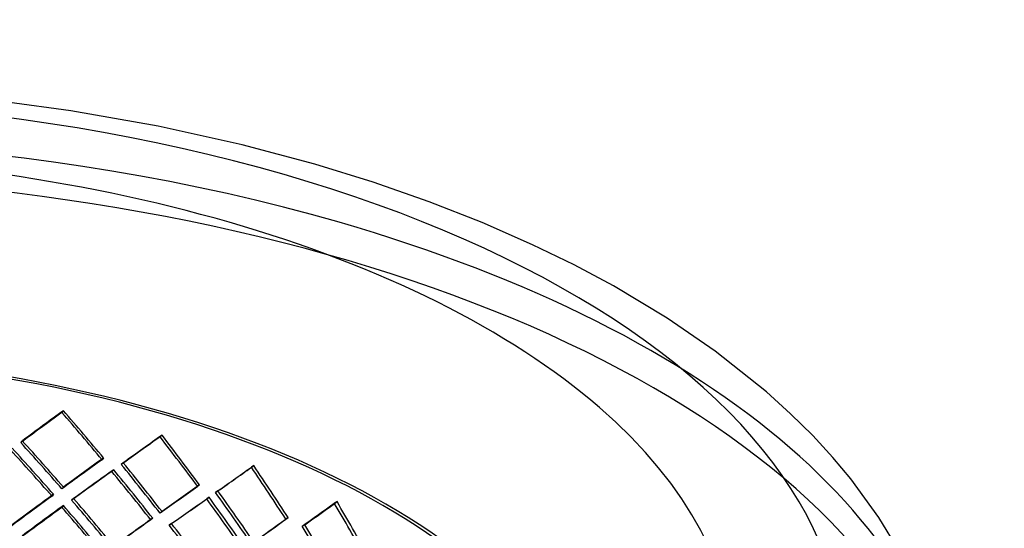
# Model space of a CAD drawing. Header units: millimetres. Extents: x -852 to 852, y -751 to 649.
# Tile 8 of 8: x 190 to 822, y 323 to 649. Entities that reach past the tile are written whole.
import ezdxf

# ---------------------------------------------------------------- set-up
doc = ezdxf.new("R2010")
doc.units = ezdxf.units.MM
doc.layers.add('HIDDEN', color=7, linetype='Continuous')
doc.layers.add('THICK', color=7, linetype='Continuous')

msp = doc.modelspace()

# ---------------------------------------------------------------- linework, layer by layer
at = {"layer": 'HIDDEN'}
for p, q in [((217.98, 398.4), (217.01, 397.24)), ((191.63, 379.06), (190.66, 377.9)), ((281.25, 382.69), (280, 381.61)), ((243.77, 368.1), (242.8, 366.95)), ((250.27, 360.57), (249.02, 359.49)), ((256.4, 364.96), (255.15, 363.88)), ((340.09, 363.15), (338.58, 362.15)), ((217.98, 349.42), (217.01, 348.27)), ((305.38, 350.83), (304.13, 349.74)), ((211.64, 344.79), (210.67, 343.64)), ((224.54, 342.08), (223.28, 340.99)), ((311.44, 342.9), (309.92, 341.91)), ((317.13, 346.92), (315.62, 345.93)), ((217.98, 337.54), (217.01, 336.39)), ((393.56, 340.07), (391.81, 339.17)), ((275.29, 329.47), (274.04, 328.39)), ((281.25, 333.71), (280, 332.63)), ((362.18, 329.83), (360.67, 328.83)), ((287.41, 325.97), (285.89, 324.97)), ((372.86, 325.22), (371.11, 324.32))]:
    msp.add_line(p, q, dxfattribs=at)
for centre, major_axis, ratio, start_param, end_param in [((0, 177.07), (790, 0), 0.5, 1.047198, 2.617994), ((0, 154.15), (790, 0), 0.5, 0, 2.617994), ((0, 177.07), (790, 0), 0.5, 0, 1.047198), ((0, 154.15), (-562.5, 0), 0.5, -3.141592, -0.523599), ((0, 154.15), (560, 0), 0.5, 0, 2.617994), ((0, 139.12), (560.67, 455.07), 0.099758, 1.092067, 1.14236), ((0, 139.12), (499.26, -615.11), 0.421254, 1.601297, 1.651591), ((0, 139.12), (558.17, 453.05), 0.099758, 1.092067, 1.142585), ((0, 139.12), (497.05, -612.37), 0.421254, 1.601073, 1.651591), ((0, 90.14), (499.26, -615.11), 0.421254, 1.651591, 1.701884), ((0, 139.12), (559.71, 420.99), 0.042828, 1.014996, 1.065514), ((0, 139.12), (562.21, 422.87), 0.042828, 1.014996, 1.065289), ((0, 139.12), (475.71, -632.46), 0.467176, 1.55248, 1.602998), ((0, 139.12), (477.83, -635.28), 0.467176, 1.552705, 1.602998), ((0, 78.27), (497.05, -612.37), 0.421254, 1.663833, 1.71437), ((0, 78.27), (499.26, -615.11), 0.421254, 1.663778, 1.714091), ((0, 90.14), (497.05, -612.37), 0.421254, 1.651591, 1.702109), ((0, 90.14), (558.17, 453.05), 0.099758, 1.041549, 1.092067), ((0, 90.14), (560.67, 455.07), 0.099758, 1.041774, 1.092067), ((0, 139.12), (562.21, 422.87), 0.042828, 1.077496, 1.127967), ((0, 78.27), (477.83, -635.28), 0.467176, 1.615186, 1.665498), ((0, 90.14), (475.71, -632.46), 0.467176, 1.602998, 1.653516), ((0, 90.14), (477.83, -635.28), 0.467176, 1.602998, 1.653291), ((0, 139.12), (559.97, 386.42), 0.015988, -0.983084, -0.932566), ((0, 139.12), (562.47, 388.14), 0.015988, -0.982859, -0.932566), ((0, 139.12), (449.76, -651.76), 0.511896, 1.509246, 1.559764), ((0, 139.12), (451.77, -654.67), 0.511896, 1.509471, 1.559764), ((0, 139.12), (559.71, 420.99), 0.042828, 1.077775, 1.128474), ((0, 78.27), (475.71, -632.46), 0.467176, 1.61524, 1.665778), ((0, 90.14), (559.71, 420.99), 0.042828, 0.964478, 1.014996), ((0, 90.14), (562.21, 422.87), 0.042828, 0.964702, 1.014996), ((0, 90.14), (558.17, 453.05), 0.099758, 1.104309, 1.154846), ((0, 90.14), (560.67, 455.07), 0.099758, 1.104254, 1.154567), ((0, 29.29), (477.83, -635.28), 0.467176, 1.665498, 1.71597), ((0, 139.12), (559.97, 386.42), 0.015988, -1.046044, -0.995345), ((0, 139.12), (562.47, 388.14), 0.015988, -1.045537, -0.995066), ((0, 78.27), (449.76, -651.76), 0.511896, 1.572006, 1.622543), ((0, 78.27), (451.77, -654.67), 0.511896, 1.571952, 1.622264), ((0, 90.14), (449.76, -651.76), 0.511896, 1.559764, 1.610282), ((0, 90.14), (451.77, -654.67), 0.511896, 1.559764, 1.610057), ((0, 78.27), (558.17, 453.05), 0.099758, 1.092067, 1.142585), ((0, 78.27), (560.67, 455.07), 0.099758, 1.092067, 1.14236), ((0, 78.27), (497.05, -612.37), 0.421254, 1.601073, 1.651591), ((0, 78.27), (499.26, -615.11), 0.421254, 1.601297, 1.651591), ((0, 29.29), (475.71, -632.46), 0.467176, 1.665778, 1.716476), ((0, 139.12), (559.36, 348.93), 0.076427, -0.894027, -0.843509), ((0, 139.12), (561.86, 350.49), 0.076427, -0.893803, -0.843509), ((0, 139.12), (418.31, -670.58), 0.555211, 1.472639, 1.523157), ((0, 139.12), (420.18, -673.57), 0.555211, 1.472864, 1.523157), ((0, 90.14), (562.21, 422.87), 0.042828, 1.027183, 1.077496), ((0, 90.14), (559.97, 386.42), 0.015988, -0.932566, -0.882048), ((0, 90.14), (562.47, 388.14), 0.015988, -0.932566, -0.882273), ((0, 90.14), (559.71, 420.99), 0.042828, 1.027238, 1.077775), ((0, 29.29), (449.76, -651.76), 0.511896, 1.622543, 1.673242), ((0, 29.29), (451.77, -654.67), 0.511896, 1.622264, 1.672735), ((0, 90.14), (418.31, -670.58), 0.555211, 1.523157, 1.573675), ((0, 90.14), (420.18, -673.57), 0.555211, 1.523157, 1.57345)]:
    msp.add_ellipse(centre, major_axis=major_axis, ratio=ratio, start_param=start_param, end_param=end_param, dxfattribs=at)
at = {"layer": 'THICK'}
for p, q in [((222.81, 590.56), (182, 596.24)), ((278.7, 580.73), (222.81, 590.56)), ((332.71, 568.8), (278.7, 580.73)), ((379.28, 556.41), (332.71, 568.8)), ((416.77, 544.86), (379.28, 556.41)), ((452.63, 532.35), (416.77, 544.86)), ((486.77, 518.96), (452.63, 532.35)), ((519.03, 504.79), (486.77, 518.96)), ((545.75, 491.79), (519.03, 504.79)), ((570.91, 478.35), (545.75, 491.79)), ((605.31, 457.75), (570.91, 478.35)), ((636.15, 436.63), (605.31, 457.75)), ((669.06, 410.44), (636.15, 436.63)), ((684.59, 396.39), (669.06, 410.44)), ((698.74, 382.39), (684.59, 396.39)), ((711.58, 368.45), (698.74, 382.39)), ((723.2, 354.61), (711.58, 368.45)), ((741.21, 329.99), (723.2, 354.61)), ((755.89, 305.78), (741.21, 329.99))]:
    msp.add_line(p, q, dxfattribs=at)
for major_axis, start_param, end_param in [((719.4, 0), 1.047198, 4.18879), ((648.8, 0), -0.523599, 2.617994), ((719.4, 0), -0.523599, 1.047198), ((648.8, 0), 2.617994, 5.759587)]:
    msp.add_ellipse((0, 238.21), major_axis=major_axis, ratio=0.5, start_param=start_param, end_param=end_param, dxfattribs=at)

doc.saveas('drawing.dxf')
